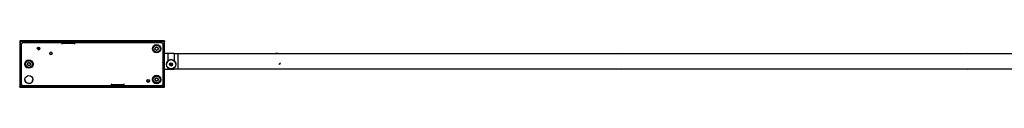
# Model space of a CAD drawing. Header units: millimetres. Extents: x 1040 to 3826, y 1201 to 2916.
# Tile 4 of 5: x 1040 to 2636, y 2840 to 2916. Entities that reach past the tile are written whole.
import ezdxf

# ---------------------------------------------------------------- set-up
doc = ezdxf.new("R2010")
doc.units = ezdxf.units.MM
doc.header["$PDSIZE"] = -1

msp = doc.modelspace()

# ---------------------------------------------------------------- linework, layer by layer
at = {"color": 7, "linetype": 'Continuous', "lineweight": 25}
for p, q in [((1039.8, 2915.5), (1039.8, 2915.2)), ((1274.8, 2915.5), (1039.8, 2915.5)), ((1274.8, 2915.2), (1039.8, 2915.2)), ((1039.8, 2915.2), (1039.8, 2914.4)), ((1274.8, 2914.4), (1039.8, 2914.4)), ((1039.8, 2914.4), (1039.8, 2914.3)), ((1040.6, 2914.3), (1039.8, 2914.3)), ((1039.8, 2914.3), (1039.8, 2841.1)), ((1040.6, 2914.4), (1040.6, 2914.3)), ((1040.6, 2914.3), (1040.6, 2841.1)), ((1041.2, 2914.1), (1040.7, 2914.4)), ((1041.2, 2914.1), (1273.4, 2914.1)), ((1041.2, 2841.9), (1041.2, 2914.1)), ((1044.8, 2912.7), (1042.8, 2910.7)), ((1042.8, 2910.7), (1044.8, 2912.7)), ((1042.8, 2844.7), (1042.8, 2910.7)), ((1042.8, 2910.7), (1042.8, 2910.7)), ((1044.8, 2912.7), (1108.3, 2912.7)), ((1044.8, 2912.7), (1044.8, 2912.7)), ((1044.8, 2912.7), (1108.3, 2912.7)), ((1108.3, 2912.7), (1108.3, 2910.5)), ((1108.3, 2912.7), (1108.3, 2912.7)), ((1108.3, 2910.5), (1108.8, 2910.5)), ((1108.8, 2910.5), (1108.3, 2910.5)), ((1108.8, 2912.9), (1108.8, 2912.7)), ((1128.8, 2912.9), (1108.8, 2912.9)), ((1108.8, 2911), (1108.8, 2912.7)), ((1128.8, 2912.7), (1108.8, 2912.7)), ((1108.8, 2910.5), (1108.8, 2911)), ((1128.8, 2911), (1108.8, 2911)), ((1128.8, 2912.7), (1128.8, 2912.9)), ((1128.8, 2912.7), (1128.8, 2911)), ((1128.8, 2911), (1128.8, 2910.5)), ((1128.8, 2910.5), (1129.3, 2910.5)), ((1129.3, 2910.5), (1128.8, 2910.5)), ((1129.3, 2910.5), (1129.3, 2912.7)), ((1129.3, 2912.7), (1269.8, 2912.7)), ((1129.3, 2912.7), (1129.3, 2912.7)), ((1129.3, 2912.7), (1269.8, 2912.7)), ((1269.8, 2912.7), (1269.8, 2912.7)), ((1269.8, 2912.7), (1271.8, 2910.7)), ((1271.8, 2910.7), (1269.8, 2912.7)), ((1271.8, 2910.7), (1271.8, 2910.7)), ((1271.8, 2910.7), (1271.8, 2844.7)), ((1273.4, 2914.1), (1273.4, 2841.9)), ((1274, 2914.4), (1274, 2914.3)), ((1274, 2914.3), (1274.8, 2914.3)), ((1274, 2841.1), (1274, 2914.3)), ((1274.8, 2915.5), (1274.8, 2915.2)), ((1274.8, 2915.2), (1274.8, 2914.4)), ((1274.8, 2914.4), (1274.8, 2914.3)), ((1274.8, 2841.1), (1274.8, 2914.3)), ((1280.2, 2894.7), (1274.8, 2894.7)), ((1290.2, 2894.7), (1280.2, 2894.7)), ((1280.2, 2894.7), (1280.2, 2882.9)), ((1280.2, 2894.7), (1280.2, 2882.9)), ((1290.2, 2894.7), (1290.2, 2883.1)), ((1290.2, 2894.7), (1290.2, 2883.1)), ((1290.2, 2894.7), (1296, 2894.7)), ((1296, 2894.7), (1296, 2869.7)), ((3296, 2894.5), (1296, 2894.5)), ((1272.8, 2878), (1272.8, 2878)), ((1277.8, 2877.4), (1277.8, 2877.4)), ((1284.8, 2878.2), (1284.8, 2877.4)), ((1285.8, 2877.4), (1285.8, 2878.2)), ((1286.3, 2877.5), (1286.3, 2877.6)), ((1292.8, 2877.4), (1292.8, 2877.4)), ((1274.8, 2869.7), (1280.2, 2869.7)), ((1280.2, 2871.9), (1280.2, 2869.7)), ((1280.2, 2871.9), (1280.2, 2869.7)), ((1280.2, 2869.7), (1290.2, 2869.7)), ((1290.2, 2871.7), (1290.2, 2869.7)), ((1296, 2869.7), (1290.2, 2869.7)), ((1296, 2870), (3296, 2870)), ((1040.6, 2841.3), (1274, 2841.3)), ((1273.4, 2841.9), (1041.2, 2841.9)), ((1042.8, 2844.7), (1044.8, 2842.7)), ((1188.3, 2842.7), (1044.8, 2842.7)), ((1188.8, 2845), (1188.3, 2845)), ((1188.3, 2845), (1188.3, 2842.7)), ((1188.8, 2844.3), (1188.3, 2844.3)), ((1188.8, 2844.5), (1188.8, 2845)), ((1188.8, 2844.5), (1208.8, 2844.5)), ((1188.8, 2842.7), (1188.8, 2844.5)), ((1188.8, 2842.7), (1208.8, 2842.7)), ((1209.3, 2845), (1208.8, 2845)), ((1208.8, 2845), (1208.8, 2844.5)), ((1208.8, 2844.5), (1208.8, 2842.7)), ((1209.3, 2844.3), (1208.8, 2844.3)), ((1209.3, 2842.7), (1209.3, 2845)), ((1269.8, 2842.7), (1209.3, 2842.7)), ((1269.8, 2842.7), (1271.8, 2844.7)), ((1040.6, 2841.1), (1039.8, 2841.1)), ((1039.8, 2841.1), (1039.8, 2841)), ((1039.8, 2841), (1274.8, 2841)), ((1039.8, 2840.2), (1039.8, 2841)), ((1039.8, 2840.2), (1274.8, 2840.2)), ((1274, 2841.1), (1274.8, 2841.1)), ((1274.8, 2841.1), (1274.8, 2841)), ((1274.8, 2840.2), (1274.8, 2841))]:
    msp.add_line(p, q, dxfattribs=at)
at = {"color": 7, "linetype": 'Continuous'}
msp.add_line((1460, 2876.8), (1462.6, 2879.9), dxfattribs=at)
at = {"color": 7, "linetype": 'Continuous', "lineweight": 25, "flags": 128}
for points in [[(2017.1, 2894.5), (2016.2, 2894.5), (2014.9, 2894.5)], [(2577.1, 2894.5), (2576.2, 2894.5), (2574.9, 2894.5)], [(2014.9, 2870), (2016.9, 2870), (2017.1, 2870)], [(2574.9, 2870), (2576.9, 2870), (2577.1, 2870)]]:
    msp.add_lwpolyline(points, dxfattribs=at)
at = {"color": 7, "linetype": 'Continuous', "lineweight": 25}
for centre, radius in [((1070.5, 2903.2), 2.12), ((1261.8, 2902.7), 6.8), ((1261.8, 2902.7), 5.51), ((1261.8, 2902.7), 2.74), ((1261.8, 2902.7), 2.42), ((1070.5, 2903.2), 1.65), ((1070.5, 2903.2), 1.55), ((1090.5, 2895.2), 2.12), ((1054.8, 2877.7), 6.8), ((1054.8, 2877.7), 5.51), ((1054.8, 2877.7), 2.74), ((1054.8, 2877.7), 2.42), ((1285.3, 2877.4), 7.5), ((1285.3, 2877.4), 2.5), ((1285.3, 2877.5), 1), ((1285.3, 2877.6), 0.75), ((1285.3, 2877.4), 0.5), ((1054.8, 2852.7), 6.5), ((1261.8, 2852.7), 6.8), ((1261.8, 2852.7), 5.51), ((1248.1, 2850.5), 2.12), ((1248.1, 2850.5), 1.65), ((1248.1, 2850.5), 1.55), ((1261.8, 2852.7), 2.74), ((1261.8, 2852.7), 2.42)]:
    msp.add_circle(centre, radius, dxfattribs=at)
for centre, radius, start, end in [((1070.5, 2903.2), 2.13, 180.0018, 359.9982), ((1090.5, 2895.2), 2.13, 180.0018, 359.9982), ((1456.3, 2882.5), 12.5, 73.3011, 106.6989), ((1456.3, 2882.5), 12.3, 76.7558, 103.2442), ((2016, 2882.2), 12.5, 78.5217, 101.4783), ((2576, 2882.2), 12.5, 78.5217, 101.4783), ((1268.8, 2878), 4, 318.5891, 41.4109), ((1268.8, 2878), 4, 0.0002, 41.2451), ((1285.3, 2877.4), 7.5, 0.0017, 179.9983), ((1285.3, 2877.5), 2.5, 180.0008, 270.0968), ((1285.3, 2877.6), 1, 182.1596, 354.4963), ((1285.3, 2877.7), 0.75, 181.6938, 358.3062), ((1285.3, 2877.5), 2.5, 270.0942, 359.9989), ((2016, 2882.2), 12.5, 258.5217, 281.4783), ((2576, 2882.2), 12.5, 258.5217, 281.4783), ((1054.8, 2852.7), 6.5, 180.0016, 359.9984), ((1248.1, 2850.5), 2.13, 180.0018, 359.9982)]:
    msp.add_arc(centre, radius, start, end, dxfattribs=at)
for points, knots in [([(1040.7, 2914.4), (1040.8, 2914.4), (1040.8, 2914.3), (1041, 2914.2), (1041.2, 2914.1), (1041.2, 2914.1)], [0, 0, 0, 0, 0.208498, 0.604249, 1, 1, 1, 1]), ([(1273.9, 2914.4), (1273.9, 2914.4), (1273.7, 2914.3), (1273.6, 2914.2), (1273.4, 2914.1)], [0, 0, 0, 0, 0.270092, 1, 1, 1, 1]), ([(1273.4, 2914.1), (1273.5, 2914.1), (1273.7, 2914.2), (1273.9, 2914.3), (1273.9, 2914.4), (1273.9, 2914.4)], [0, 0, 0, 0, 0.3831964, 0.7663928, 1, 1, 1, 1]), ([(1283, 2876.8), (1282.9, 2877), (1282.8, 2877.3), (1282.8, 2877.5), (1282.8, 2877.5)], [0, 0, 0, 0, 0.950377, 1, 1, 1, 1]), ([(1286, 2875.2), (1285.8, 2875.2), (1285.4, 2875.1), (1284.7, 2875.2), (1283.9, 2875.5), (1283.3, 2876.1), (1283.1, 2876.6), (1283, 2876.8)], [0, 0, 0, 0, 0.1334643, 0.3481732, 0.562882, 0.7775909, 1, 1, 1, 1]), ([(1287.1, 2875.8), (1286.9, 2875.6), (1286.6, 2875.4), (1286.2, 2875.3), (1286, 2875.2)], [0, 0, 0, 0, 0.484589, 1, 1, 1, 1]), ([(1040.8, 2841.6), (1040.8, 2841.6), (1041, 2841.7), (1041.1, 2841.8), (1041.2, 2841.9)], [0, 0, 0, 0, 0.23433, 1, 1, 1, 1]), ([(1273.4, 2841.9), (1273.6, 2841.8), (1273.7, 2841.7), (1273.9, 2841.6), (1273.9, 2841.6)], [0, 0, 0, 0, 0.740769, 1, 1, 1, 1])]:
    msp.add_open_spline(points, degree=3, knots=knots, dxfattribs=at)
for points in [[(1041.2, 2841.9), (1041.2, 2841.9), (1041, 2841.8), (1040.8, 2841.7), (1040.7, 2841.5), (1040.6, 2841.4), (1040.6, 2841.4)], [(1274, 2841.4), (1274, 2841.4), (1274, 2841.5), (1273.9, 2841.7), (1273.7, 2841.8), (1273.5, 2841.9), (1273.4, 2841.9)]]:
    msp.add_open_spline(points, degree=3, dxfattribs=at)
at = {"color": 7, "linetype": 'Continuous'}
msp.add_point((1461.3, 2878.4), dxfattribs=at)

doc.saveas('drawing.dxf')
